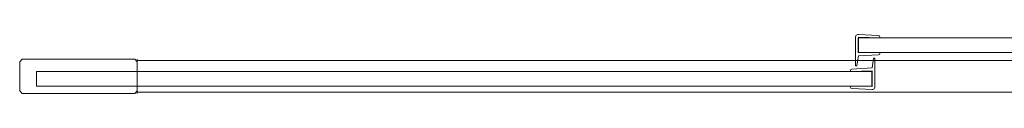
# Model space of a CAD drawing. Extents: x 0 to 804, y -801 to 0.
# Tile 1 of 11: x 0 to 402, y -776 to -752. Entities that reach past the tile are written whole.
import ezdxf

# ---------------------------------------------------------------- set-up
doc = ezdxf.new("R2010")
doc.units = 0
doc.header["$MEASUREMENT"] = 0
for name, color, linetype in [('REA_CHROM', 251, 'Continuous'), ('REA_SZKLO', 252, 'Continuous'), ('REA_USZCZELKA', 179, 'Continuous')]:
    doc.layers.add(name, color=color, linetype=linetype)

msp = doc.modelspace()

# ---------------------------------------------------------------- linework, layer by layer
at = {"layer": 'REA_CHROM', "lineweight": 0}
for points, invisible_edges in [([(1, -761.78, 0.95), (1, -762.78), (0, -762.78, 0.95), (1, -761.78, 0.95)], 11), ([(0, -762.78, 1898.76), (1, -762.78, 1899.71), (1, -761.78, 1898.76), (0, -762.78, 1898.76)], 11), ([(1, -761.78, 1898.76), (1, -761.78, 0.95), (0, -762.78, 0.95), (0, -762.78, 1898.76)], 15), ([(1, -762.78), (1, -774.71), (0, -774.71, 0.95), (0, -762.78, 0.95)], 15), ([(1, -774.71, 1899.71), (1, -762.78, 1899.71), (0, -762.78, 1898.76), (0, -774.71, 1898.76)], 15), ([(1, -761.78, 0.95), (1, -761.78, 1898.76), (47, -761.78, 1898.76), (47, -761.78, 0.95)], 5), ([(47, -762.78), (1, -762.78), (1, -761.78, 0.95), (47, -761.78, 0.95)], 15), ([(1, -762.78, 1899.71), (47, -762.78, 1899.71), (47, -761.78, 1898.76), (1, -761.78, 1898.76)], 15), ([(47, -762.78, 1899.71), (1, -762.78, 1899.71), (1, -774.71, 1899.71), (47, -774.71, 1899.71)], 15), ([(1, -762.78), (47, -762.78), (47, -774.71), (1, -774.71)], 15), ([(48, -762.78, 0.95), (47, -762.78), (47, -761.78, 0.95), (48, -762.78, 0.95)], 11), ([(47, -761.78, 1898.76), (47, -762.78, 1899.71), (48, -762.78, 1898.76), (47, -761.78, 1898.76)], 11), ([(48, -762.78, 1898.76), (48, -762.78, 0.95), (47, -761.78, 0.95), (47, -761.78, 1898.76)], 15), ([(47, -774.71), (47, -762.78), (48, -762.78, 0.95), (48, -774.71, 0.95)], 15), ([(47, -762.78, 1899.71), (47, -774.71, 1899.71), (48, -774.71, 1898.76), (48, -762.78, 1898.76)], 15), ([(48, -761.78, 1861.76), (48, -762.32, 1899.11), (48, -761.78, 1897.66), (48, -761.78, 1861.76)], 9), ([(48, -763.65, 1859.71), (48, -761.78, 1861.76), (48, -762.32, 1860.31), (48, -763.65, 1859.71)], 9), ([(48, -763.65, 1859.71), (48, -762.32, 1899.11), (48, -761.78, 1861.76), (48, -763.65, 1859.71)], 15), ([(48, -761.78, 1861.76), (48, -761.78, 1897.66), (759.97, -761.78, 1897.66), (759.97, -761.78, 1861.76)], 15), ([(48, -761.78, 1861.76), (759.97, -761.78, 1861.76), (760.52, -762.32, 1860.31), (48, -762.32, 1860.31)], 11), ([(759.97, -761.78, 1897.66), (48, -761.78, 1897.66), (48, -762.32, 1899.11), (760.52, -762.32, 1899.11)], 11), ([(48, -761.78, 2.05), (48, -762.32, 39.4), (48, -761.78, 37.95), (48, -761.78, 2.05)], 9), ([(48, -763.65), (48, -761.78, 2.05), (48, -762.32, 0.6), (48, -763.65)], 9), ([(48, -763.65), (48, -762.32, 39.4), (48, -761.78, 2.05), (48, -763.65)], 15), ([(48, -761.78, 2.05), (48, -761.78, 37.95), (759.97, -761.78, 37.95), (759.97, -761.78, 2.05)], 15), ([(48, -761.78, 2.05), (759.97, -761.78, 2.05), (760.52, -762.32, 0.6), (48, -762.32, 0.6)], 11), ([(759.97, -761.78, 37.95), (48, -761.78, 37.95), (48, -762.32, 39.4), (760.52, -762.32, 39.4)], 11), ([(48, -762.32, 1899.11), (48, -773.9, 1899.71), (48, -763.65, 1899.71), (48, -762.32, 1899.11)], 9), ([(48, -762.32, 1899.11), (48, -775.78, 1897.66), (48, -773.9, 1899.71), (48, -762.32, 1899.11)], 15), ([(48, -763.65, 1859.71), (48, -775.78, 1897.66), (48, -762.32, 1899.11), (48, -763.65, 1859.71)], 15), ([(48, -762.32, 1860.31), (760.52, -762.32, 1860.31), (761.85, -763.65, 1859.71), (48, -763.65, 1859.71)], 15), ([(760.52, -762.32, 1899.11), (48, -762.32, 1899.11), (48, -763.65, 1899.71), (761.85, -763.65, 1899.71)], 15), ([(48, -762.32, 39.4), (48, -773.9, 40), (48, -763.65, 40), (48, -762.32, 39.4)], 9), ([(48, -762.32, 39.4), (48, -775.78, 37.95), (48, -773.9, 40), (48, -762.32, 39.4)], 15), ([(48, -763.65), (48, -775.78, 37.95), (48, -762.32, 39.4), (48, -763.65)], 15), ([(48, -762.32, 0.6), (760.52, -762.32, 0.6), (761.85, -763.65), (48, -763.65)], 15), ([(760.52, -762.32, 39.4), (48, -762.32, 39.4), (48, -763.65, 40), (761.85, -763.65, 40)], 15), ([(48, -775.23, 1860.31), (48, -763.65, 1859.71), (48, -773.9, 1859.71), (48, -775.23, 1860.31)], 9), ([(48, -775.78, 1897.66), (48, -763.65, 1859.71), (48, -775.23, 1860.31), (48, -775.78, 1897.66)], 15), ([(761.85, -763.65, 1899.71), (48, -763.65, 1899.71), (48, -773.9, 1899.71), (772.1, -773.9, 1899.71)], 15), ([(772.1, -773.9, 1859.71), (48, -773.9, 1859.71), (48, -763.65, 1859.71), (761.85, -763.65, 1859.71)], 15), ([(48, -775.23, 0.6), (48, -763.65), (48, -773.9), (48, -775.23, 0.6)], 9), ([(48, -775.78, 37.95), (48, -763.65), (48, -775.23, 0.6), (48, -775.78, 37.95)], 15), ([(761.85, -763.65, 40), (48, -763.65, 40), (48, -773.9, 40), (772.1, -773.9, 40)], 15), ([(48, -763.65), (761.85, -763.65), (772.1, -773.9), (48, -773.9)], 15), ([(0, -774.71, 0.95), (1, -774.71), (1, -775.71, 0.95), (0, -774.71, 0.95)], 11), ([(0, -774.71, 1898.76), (1, -775.71, 1898.76), (1, -774.71, 1899.71), (0, -774.71, 1898.76)], 14), ([(1, -775.71, 0.95), (1, -775.71, 1898.76), (0, -774.71, 1898.76), (0, -774.71, 0.95)], 15), ([(1, -774.71), (47, -774.71), (47, -775.71, 0.95), (1, -775.71, 0.95)], 15), ([(47, -774.71, 1899.71), (1, -774.71, 1899.71), (1, -775.71, 1898.76), (47, -775.71, 1898.76)], 15), ([(47, -775.71, 0.95), (47, -775.71, 1898.76), (1, -775.71, 1898.76), (1, -775.71, 0.95)], 5), ([(47, -775.71, 0.95), (47, -774.71), (48, -774.71, 0.95), (47, -775.71, 0.95)], 11), ([(48, -774.71, 1898.76), (47, -774.71, 1899.71), (47, -775.71, 1898.76), (48, -774.71, 1898.76)], 11), ([(47, -775.71, 1898.76), (47, -775.71, 0.95), (48, -774.71, 0.95), (48, -774.71, 1898.76)], 15), ([(48, -773.9, 1899.71), (48, -775.78, 1897.66), (48, -775.23, 1899.11), (48, -773.9, 1899.71)], 9), ([(48, -773.9, 1859.71), (772.1, -773.9, 1859.71), (773.43, -775.23, 1860.31), (48, -775.23, 1860.31)], 11), ([(772.1, -773.9, 1899.71), (48, -773.9, 1899.71), (48, -775.23, 1899.11), (773.43, -775.23, 1899.11)], 11), ([(48, -773.9, 40), (48, -775.78, 37.95), (48, -775.23, 39.4), (48, -773.9, 40)], 9), ([(48, -773.9), (772.1, -773.9), (773.43, -775.23, 0.6), (48, -775.23, 0.6)], 11), ([(772.1, -773.9, 40), (48, -773.9, 40), (48, -775.23, 39.4), (773.43, -775.23, 39.4)], 11), ([(48, -775.78, 1897.66), (48, -775.23, 1860.31), (48, -775.78, 1861.76), (48, -775.78, 1897.66)], 13), ([(48, -775.23, 1860.31), (773.43, -775.23, 1860.31), (773.97, -775.78, 1861.76), (48, -775.78, 1861.76)], 15), ([(773.43, -775.23, 1899.11), (48, -775.23, 1899.11), (48, -775.78, 1897.66), (773.97, -775.78, 1897.66)], 15), ([(48, -775.78, 37.95), (48, -775.23, 0.6), (48, -775.78, 2.05), (48, -775.78, 37.95)], 13), ([(48, -775.23, 0.6), (773.43, -775.23, 0.6), (773.97, -775.78, 2.05), (48, -775.78, 2.05)], 15), ([(773.43, -775.23, 39.4), (48, -775.23, 39.4), (48, -775.78, 37.95), (773.97, -775.78, 37.95)], 15), ([(773.97, -775.78, 1861.76), (773.97, -775.78, 1897.66), (48, -775.78, 1897.66), (48, -775.78, 1861.76)], 11), ([(773.97, -775.78, 2.05), (773.97, -775.78, 37.95), (48, -775.78, 37.95), (48, -775.78, 2.05)], 11)]:
    msp.add_3dface(points, dxfattribs=dict(at, invisible_edges=invisible_edges))
for points in [[(0, -774.71, 0.95), (0, -774.71, 1898.76), (0, -762.78, 1898.76), (0, -762.78, 0.95)], [(48, -762.78, 0.95), (48, -762.78, 1898.76), (48, -774.71, 1898.76), (48, -774.71, 0.95)]]:
    msp.add_3dface(points, dxfattribs=at)
at = {"layer": 'REA_SZKLO', "lineweight": 0}
for points in [[(342.4, -758.98, 1859.71), (748.97, -758.98, 1859.71), (748.97, -752.98, 1859.71), (342.4, -752.98, 1859.71)], [(6.85, -766.78, 40), (6.85, -772.78, 40), (6.85, -772.78, 1859.71), (6.85, -766.78, 1859.71)]]:
    msp.add_3dface(points, dxfattribs=at)
for points, invisible_edges in [([(342.4, -752.98, 40), (342.4, -758.98, 40), (342.4, -758.98, 1859.71), (342.4, -752.98, 1859.71)], 4), ([(748.97, -752.98, 1859.71), (748.97, -752.98, 40), (342.4, -752.98, 40), (342.4, -752.98, 1859.71)], 13), ([(748.97, -752.98, 40), (748.97, -758.98, 40), (342.4, -758.98, 40), (342.4, -752.98, 40)], 15), ([(342.4, -758.98, 1859.71), (342.4, -758.98, 40), (748.97, -758.98, 40), (748.97, -758.98, 1859.71)], 9), ([(348, -766.78, 1859.71), (348, -766.78, 40), (6.85, -766.78, 40), (6.85, -766.78, 1859.71)], 5), ([(348, -766.78, 40), (348, -772.78, 40), (6.85, -772.78, 40), (6.85, -766.78, 40)], 15), ([(6.85, -772.78, 1859.71), (348, -772.78, 1859.71), (348, -766.78, 1859.71), (6.85, -766.78, 1859.71)], 15), ([(348, -772.78, 40), (348, -766.78, 40), (348, -766.78, 1859.71), (348, -772.78, 1859.71)], 8), ([(6.85, -772.78, 1859.71), (6.85, -772.78, 40), (348, -772.78, 40), (348, -772.78, 1859.71)], 1)]:
    msp.add_3dface(points, dxfattribs=dict(at, invisible_edges=invisible_edges))
at = {"layer": 'REA_USZCZELKA', "lineweight": 0}
for points, invisible_edges in [([(342.48, -751.62, 1859.71), (341.31, -752.8, 1859.71), (342.48, -752.8, 1859.71), (342.48, -751.62, 1859.71)], 15), ([(341.31, -752.8, 1859.71), (342.48, -751.62, 1859.71), (341.57, -751.89, 1859.71), (341.31, -752.8, 1859.71)], 15), ([(341.31, -752.8, 40), (342.48, -751.62, 40), (342.48, -752.8, 40), (341.31, -752.8, 40)], 15), ([(342.48, -751.62, 40), (341.31, -752.8, 40), (341.57, -751.89, 40), (342.48, -751.62, 40)], 15), ([(341.31, -752.8, 1859.71), (341.57, -751.89, 1859.71), (341.31, -752.54, 1859.71), (341.31, -752.8, 1859.71)], 13), ([(341.57, -751.89, 40), (341.31, -752.8, 40), (341.31, -752.54, 40), (341.57, -751.89, 40)], 11), ([(341.31, -752.54, 40), (341.31, -752.54, 1859.71), (341.57, -751.89, 1859.71), (341.57, -751.89, 40)], 11), ([(341.57, -751.89, 1859.71), (342.48, -751.62, 1859.71), (342.22, -751.62, 1859.71), (341.57, -751.89, 1859.71)], 9), ([(342.48, -751.62, 40), (341.57, -751.89, 40), (342.22, -751.62, 40), (342.48, -751.62, 40)], 9), ([(341.57, -751.89, 40), (341.57, -751.89, 1859.71), (342.22, -751.62, 1859.71), (342.22, -751.62, 40)], 15), ([(342.22, -751.62, 1859.71), (342.48, -751.62, 1859.71), (342.48, -751.62, 40), (342.22, -751.62, 40)], 15), ([(342.48, -751.62, 1859.71), (350.62, -752.01, 1859.71), (350.62, -752.01, 40), (342.48, -751.62, 40)], 10), ([(351.31, -753, 1859.71), (342.48, -751.62, 1859.71), (342.48, -752.8, 1859.71), (351.31, -753, 1859.71)], 15), ([(342.48, -751.62, 1859.71), (351.11, -752.24, 1859.71), (350.62, -752.01, 1859.71), (342.48, -751.62, 1859.71)], 13), ([(342.48, -751.62, 1859.71), (351.31, -753, 1859.71), (351.11, -752.24, 1859.71), (342.48, -751.62, 1859.71)], 15), ([(342.48, -751.62, 40), (351.31, -753, 40), (342.48, -752.8, 40), (342.48, -751.62, 40)], 15), ([(351.11, -752.24, 40), (342.48, -751.62, 40), (350.62, -752.01, 40), (351.11, -752.24, 40)], 11), ([(351.31, -753, 40), (342.48, -751.62, 40), (351.11, -752.24, 40), (351.31, -753, 40)], 15), ([(341.31, -752.8, 1859.71), (341.31, -752.54, 1859.71), (341.31, -752.54, 40), (341.31, -752.8, 40)], 10), ([(341.31, -752.8, 1859.71), (341.31, -759.2, 1859.71), (342.48, -759.2, 1859.71), (342.48, -752.8, 1859.71)], 10), ([(341.31, -752.8, 40), (342.48, -752.8, 40), (342.48, -759.2, 40), (341.31, -759.2, 40)], 5), ([(341.31, -759.2, 1859.71), (341.31, -752.8, 1859.71), (341.31, -752.8, 40), (341.31, -759.2, 40)], 15), ([(342.48, -752.8, 1859.71), (342.48, -759.2, 1859.71), (342.48, -759.2, 40), (342.48, -752.8, 40)], 13), ([(350.62, -752.01, 40), (350.62, -752.01, 1859.71), (351.11, -752.24, 1859.71), (351.11, -752.24, 40)], 11), ([(351.11, -752.24, 1859.71), (351.31, -753, 1859.71), (351.31, -752.73, 1859.71), (351.11, -752.24, 1859.71)], 9), ([(351.31, -753, 40), (351.11, -752.24, 40), (351.31, -752.73, 40), (351.31, -753, 40)], 9), ([(351.11, -752.24, 40), (351.11, -752.24, 1859.71), (351.31, -752.73, 1859.71), (351.31, -752.73, 40)], 15), ([(351.31, -752.73, 1859.71), (351.31, -753, 1859.71), (351.31, -753, 40), (351.31, -752.73, 40)], 15), ([(341.31, -759.2, 1859.71), (341.31, -760.43, 1859.71), (342.48, -760.43, 1859.71), (342.48, -759.2, 1859.71)], 14), ([(341.31, -759.2, 40), (342.48, -759.2, 40), (342.48, -760.43, 40), (341.31, -760.43, 40)], 7), ([(341.31, -760.43, 1859.71), (341.31, -759.2, 1859.71), (341.31, -759.2, 40), (341.31, -760.43, 40)], 15), ([(342.48, -759.2, 1859.71), (351.31, -758.97, 1859.71), (351.31, -758.97, 40), (342.48, -759.2, 40)], 8), ([(351.31, -759.37, 40), (342.48, -759.2, 40), (351.31, -758.97, 40), (351.31, -759.37, 40)], 11), ([(342.48, -759.2, 1859.71), (351.31, -759.37, 1859.71), (351.31, -758.97, 1859.71), (342.48, -759.2, 1859.71)], 13), ([(342.48, -759.2, 40), (350.75, -759.96, 40), (342.48, -760.43, 40), (342.48, -759.2, 40)], 15), ([(350.75, -759.96, 40), (342.48, -759.2, 40), (351.31, -759.37, 40), (350.75, -759.96, 40)], 15), ([(350.75, -759.96, 1859.71), (342.48, -759.2, 1859.71), (342.48, -760.43, 1859.71), (350.75, -759.96, 1859.71)], 15), ([(342.48, -759.2, 1859.71), (350.75, -759.96, 1859.71), (351.31, -759.37, 1859.71), (342.48, -759.2, 1859.71)], 15), ([(350.75, -759.96, 40), (351.31, -759.37, 40), (351.14, -759.77, 40), (350.75, -759.96, 40)], 9), ([(351.31, -759.37, 1859.71), (350.75, -759.96, 1859.71), (351.14, -759.77, 1859.71), (351.31, -759.37, 1859.71)], 9), ([(351.14, -759.77, 40), (351.14, -759.77, 1859.71), (350.75, -759.96, 1859.71), (350.75, -759.96, 40)], 15), ([(351.31, -759.37, 40), (351.31, -759.37, 1859.71), (351.14, -759.77, 1859.71), (351.14, -759.77, 40)], 11), ([(351.31, -758.97, 1859.71), (351.31, -759.37, 1859.71), (351.31, -759.37, 40), (351.31, -758.97, 40)], 15), ([(341.31, -764.27, 1859.71), (341.31, -760.43, 1859.71), (341.31, -760.43, 40), (341.31, -764.27, 40)], 10), ([(341.31, -764.27, 1859.71), (342.48, -760.43, 1859.71), (341.31, -760.43, 1859.71), (341.31, -764.27, 1859.71)], 15), ([(341.54, -764.5, 1859.71), (342.48, -760.43, 1859.71), (341.31, -764.27, 1859.71), (341.54, -764.5, 1859.71)], 15), ([(342.48, -760.43, 40), (341.31, -764.27, 40), (341.31, -760.43, 40), (342.48, -760.43, 40)], 15), ([(341.84, -764.43, 40), (341.31, -764.27, 40), (342.48, -760.43, 40), (341.84, -764.43, 40)], 15), ([(342.48, -760.43, 1859.71), (341.54, -764.5, 1859.71), (341.84, -764.43, 1859.71), (342.48, -760.43, 1859.71)], 15), ([(342.48, -760.43, 1859.71), (341.84, -764.43, 1859.71), (341.91, -764.27, 1859.71), (342.48, -760.43, 1859.71)], 9), ([(341.84, -764.43, 40), (342.48, -760.43, 40), (341.91, -764.27, 40), (341.84, -764.43, 40)], 9), ([(342.48, -760.43, 1859.71), (341.91, -764.27, 1859.71), (341.91, -764.27, 40), (342.48, -760.43, 40)], 15), ([(350.75, -759.96, 1859.71), (342.48, -760.43, 1859.71), (342.48, -760.43, 40), (350.75, -759.96, 40)], 8), ([(349.02, -761.25, 1859.71), (348.08, -765.32, 1859.71), (349.25, -761.48, 1859.71), (349.02, -761.25, 1859.71)], 15), ([(348.08, -765.32, 1859.71), (349.02, -761.25, 1859.71), (348.72, -761.32, 1859.71), (348.08, -765.32, 1859.71)], 15), ([(348.08, -765.32, 1859.71), (348.72, -761.32, 1859.71), (348.65, -761.48, 1859.71), (348.08, -765.32, 1859.71)], 9), ([(348.72, -761.32, 40), (348.08, -765.32, 40), (348.65, -761.48, 40), (348.72, -761.32, 40)], 9), ([(348.72, -761.32, 40), (349.25, -761.48, 40), (348.08, -765.32, 40), (348.72, -761.32, 40)], 15), ([(349.25, -761.48, 1859.71), (348.08, -765.32, 1859.71), (349.25, -765.32, 1859.71), (349.25, -761.48, 1859.71)], 15), ([(348.08, -765.32, 40), (349.25, -761.48, 40), (349.25, -765.32, 40), (348.08, -765.32, 40)], 15), ([(348.08, -765.32, 1859.71), (348.65, -761.48, 1859.71), (348.65, -761.48, 40), (348.08, -765.32, 40)], 15), ([(348.65, -761.48, 40), (348.65, -761.48, 1859.71), (348.72, -761.32, 1859.71), (348.72, -761.32, 40)], 11), ([(348.72, -761.32, 1859.71), (349.02, -761.25, 1859.71), (348.89, -761.25, 1859.71), (348.72, -761.32, 1859.71)], 9), ([(349.02, -761.25, 40), (348.72, -761.32, 40), (348.89, -761.25, 40), (349.02, -761.25, 40)], 9), ([(349.25, -761.48, 40), (348.72, -761.32, 40), (349.02, -761.25, 40), (349.25, -761.48, 40)], 15), ([(348.72, -761.32, 40), (348.72, -761.32, 1859.71), (348.89, -761.25, 1859.71), (348.89, -761.25, 40)], 15), ([(348.89, -761.25, 1859.71), (349.02, -761.25, 1859.71), (349.02, -761.25, 40), (348.89, -761.25, 40)], 15), ([(349.02, -761.25, 1859.71), (349.25, -761.48, 1859.71), (349.19, -761.32, 1859.71), (349.02, -761.25, 1859.71)], 9), ([(349.25, -761.48, 40), (349.02, -761.25, 40), (349.19, -761.32, 40), (349.25, -761.48, 40)], 9), ([(349.19, -761.32, 1859.71), (349.19, -761.32, 40), (349.02, -761.25, 40), (349.02, -761.25, 1859.71)], 15), ([(349.25, -761.48, 1859.71), (349.25, -761.48, 40), (349.19, -761.32, 40), (349.19, -761.32, 1859.71)], 11), ([(349.25, -761.48, 1859.71), (349.25, -765.32, 1859.71), (349.25, -765.32, 40), (349.25, -761.48, 40)], 10), ([(339.81, -765.79, 40), (339.25, -766.37, 40), (339.42, -765.97, 40), (339.81, -765.79, 40)], 9), ([(339.81, -765.79, 40), (348.08, -766.54, 40), (339.25, -766.37, 40), (339.81, -765.79, 40)], 15), ([(339.25, -766.37, 1859.71), (339.81, -765.79, 1859.71), (339.42, -765.97, 1859.71), (339.25, -766.37, 1859.71)], 9), ([(348.08, -766.54, 1859.71), (339.81, -765.79, 1859.71), (339.25, -766.37, 1859.71), (348.08, -766.54, 1859.71)], 15), ([(339.25, -766.37, 40), (339.25, -766.37, 1859.71), (339.42, -765.97, 1859.71), (339.42, -765.97, 40)], 11), ([(339.25, -766.37, 40), (348.08, -766.54, 40), (339.25, -766.77, 40), (339.25, -766.37, 40)], 11), ([(348.08, -766.54, 1859.71), (339.25, -766.37, 1859.71), (339.25, -766.77, 1859.71), (348.08, -766.54, 1859.71)], 13), ([(339.25, -766.77, 1859.71), (339.25, -766.37, 1859.71), (339.25, -766.37, 40), (339.25, -766.77, 40)], 15), ([(348.08, -766.54, 1859.71), (339.25, -766.77, 1859.71), (339.25, -766.77, 40), (348.08, -766.54, 40)], 8), ([(339.42, -765.97, 40), (339.42, -765.97, 1859.71), (339.81, -765.79, 1859.71), (339.81, -765.79, 40)], 15), ([(339.81, -765.79, 1859.71), (348.08, -765.32, 1859.71), (348.08, -765.32, 40), (339.81, -765.79, 40)], 8), ([(348.08, -766.54, 40), (339.81, -765.79, 40), (348.08, -765.32, 40), (348.08, -766.54, 40)], 15), ([(339.81, -765.79, 1859.71), (348.08, -766.54, 1859.71), (348.08, -765.32, 1859.71), (339.81, -765.79, 1859.71)], 15), ([(341.54, -764.5, 1859.71), (341.31, -764.27, 1859.71), (341.37, -764.43, 1859.71), (341.54, -764.5, 1859.71)], 9), ([(341.31, -764.27, 40), (341.54, -764.5, 40), (341.37, -764.43, 40), (341.31, -764.27, 40)], 9), ([(341.31, -764.27, 40), (341.84, -764.43, 40), (341.54, -764.5, 40), (341.31, -764.27, 40)], 15), ([(341.31, -764.27, 1859.71), (341.31, -764.27, 40), (341.37, -764.43, 40), (341.37, -764.43, 1859.71)], 11), ([(341.37, -764.43, 1859.71), (341.37, -764.43, 40), (341.54, -764.5, 40), (341.54, -764.5, 1859.71)], 15), ([(341.84, -764.43, 1859.71), (341.54, -764.5, 1859.71), (341.67, -764.5, 1859.71), (341.84, -764.43, 1859.71)], 9), ([(341.54, -764.5, 40), (341.84, -764.43, 40), (341.67, -764.5, 40), (341.54, -764.5, 40)], 9), ([(341.67, -764.5, 1859.71), (341.54, -764.5, 1859.71), (341.54, -764.5, 40), (341.67, -764.5, 40)], 15), ([(341.84, -764.43, 40), (341.84, -764.43, 1859.71), (341.67, -764.5, 1859.71), (341.67, -764.5, 40)], 15), ([(341.91, -764.27, 40), (341.91, -764.27, 1859.71), (341.84, -764.43, 1859.71), (341.84, -764.43, 40)], 11), ([(349.25, -766.54, 1859.71), (349.25, -765.32, 1859.71), (348.08, -765.32, 1859.71), (348.08, -766.54, 1859.71)], 14), ([(349.25, -766.54, 40), (348.08, -766.54, 40), (348.08, -765.32, 40), (349.25, -765.32, 40)], 7), ([(349.25, -772.94, 1859.71), (349.25, -766.54, 1859.71), (348.08, -766.54, 1859.71), (348.08, -772.94, 1859.71)], 10), ([(349.25, -772.94, 40), (348.08, -772.94, 40), (348.08, -766.54, 40), (349.25, -766.54, 40)], 5), ([(348.08, -772.94, 1859.71), (348.08, -766.54, 1859.71), (348.08, -766.54, 40), (348.08, -772.94, 40)], 13), ([(349.25, -765.32, 1859.71), (349.25, -766.54, 1859.71), (349.25, -766.54, 40), (349.25, -765.32, 40)], 15), ([(349.25, -766.54, 1859.71), (349.25, -772.94, 1859.71), (349.25, -772.94, 40), (349.25, -766.54, 40)], 15), ([(339.25, -772.74, 1859.71), (348.08, -774.12, 1859.71), (348.08, -772.94, 1859.71), (339.25, -772.74, 1859.71)], 15), ([(339.45, -773.51, 1859.71), (339.25, -772.74, 1859.71), (339.25, -773.02, 1859.71), (339.45, -773.51, 1859.71)], 9), ([(348.08, -774.12, 1859.71), (339.25, -772.74, 1859.71), (339.45, -773.51, 1859.71), (348.08, -774.12, 1859.71)], 15), ([(348.08, -774.12, 40), (339.25, -772.74, 40), (348.08, -772.94, 40), (348.08, -774.12, 40)], 15), ([(339.25, -772.74, 40), (339.45, -773.51, 40), (339.25, -773.02, 40), (339.25, -772.74, 40)], 9), ([(339.25, -772.74, 40), (348.08, -774.12, 40), (339.45, -773.51, 40), (339.25, -772.74, 40)], 15), ([(339.25, -773.02, 1859.71), (339.25, -772.74, 1859.71), (339.25, -772.74, 40), (339.25, -773.02, 40)], 15), ([(339.45, -773.51, 40), (339.45, -773.51, 1859.71), (339.25, -773.02, 1859.71), (339.25, -773.02, 40)], 15), ([(348.08, -774.12, 1859.71), (339.45, -773.51, 1859.71), (339.94, -773.73, 1859.71), (348.08, -774.12, 1859.71)], 13), ([(339.45, -773.51, 40), (348.08, -774.12, 40), (339.94, -773.73, 40), (339.45, -773.51, 40)], 11), ([(339.94, -773.73, 40), (339.94, -773.73, 1859.71), (339.45, -773.51, 1859.71), (339.45, -773.51, 40)], 11), ([(348.08, -774.12, 1859.71), (339.94, -773.73, 1859.71), (339.94, -773.73, 40), (348.08, -774.12, 40)], 10), ([(348.08, -774.12, 1859.71), (349.25, -772.94, 1859.71), (348.08, -772.94, 1859.71), (348.08, -774.12, 1859.71)], 15), ([(349.25, -772.94, 1859.71), (348.08, -774.12, 1859.71), (348.99, -773.85, 1859.71), (349.25, -772.94, 1859.71)], 15), ([(349.25, -772.94, 40), (348.08, -774.12, 40), (348.08, -772.94, 40), (349.25, -772.94, 40)], 15), ([(348.08, -774.12, 40), (349.25, -772.94, 40), (348.99, -773.85, 40), (348.08, -774.12, 40)], 15), ([(348.99, -773.85, 1859.71), (348.08, -774.12, 1859.71), (348.34, -774.12, 1859.71), (348.99, -773.85, 1859.71)], 9), ([(348.08, -774.12, 40), (348.99, -773.85, 40), (348.34, -774.12, 40), (348.08, -774.12, 40)], 9), ([(348.34, -774.12, 1859.71), (348.08, -774.12, 1859.71), (348.08, -774.12, 40), (348.34, -774.12, 40)], 15), ([(348.99, -773.85, 40), (348.99, -773.85, 1859.71), (348.34, -774.12, 1859.71), (348.34, -774.12, 40)], 15), ([(349.25, -772.94, 1859.71), (348.99, -773.85, 1859.71), (349.25, -773.2, 1859.71), (349.25, -772.94, 1859.71)], 13), ([(348.99, -773.85, 40), (349.25, -772.94, 40), (349.25, -773.2, 40), (348.99, -773.85, 40)], 11), ([(349.25, -773.2, 40), (349.25, -773.2, 1859.71), (348.99, -773.85, 1859.71), (348.99, -773.85, 40)], 11), ([(349.25, -772.94, 1859.71), (349.25, -773.2, 1859.71), (349.25, -773.2, 40), (349.25, -772.94, 40)], 10)]:
    msp.add_3dface(points, dxfattribs=dict(at, invisible_edges=invisible_edges))
for points in [[(351.31, -753, 1859.71), (342.48, -752.8, 1859.71), (342.48, -752.8, 40), (351.31, -753, 40)], [(339.25, -772.74, 1859.71), (348.08, -772.94, 1859.71), (348.08, -772.94, 40), (339.25, -772.74, 40)]]:
    msp.add_3dface(points, dxfattribs=at)

doc.saveas('drawing.dxf')
